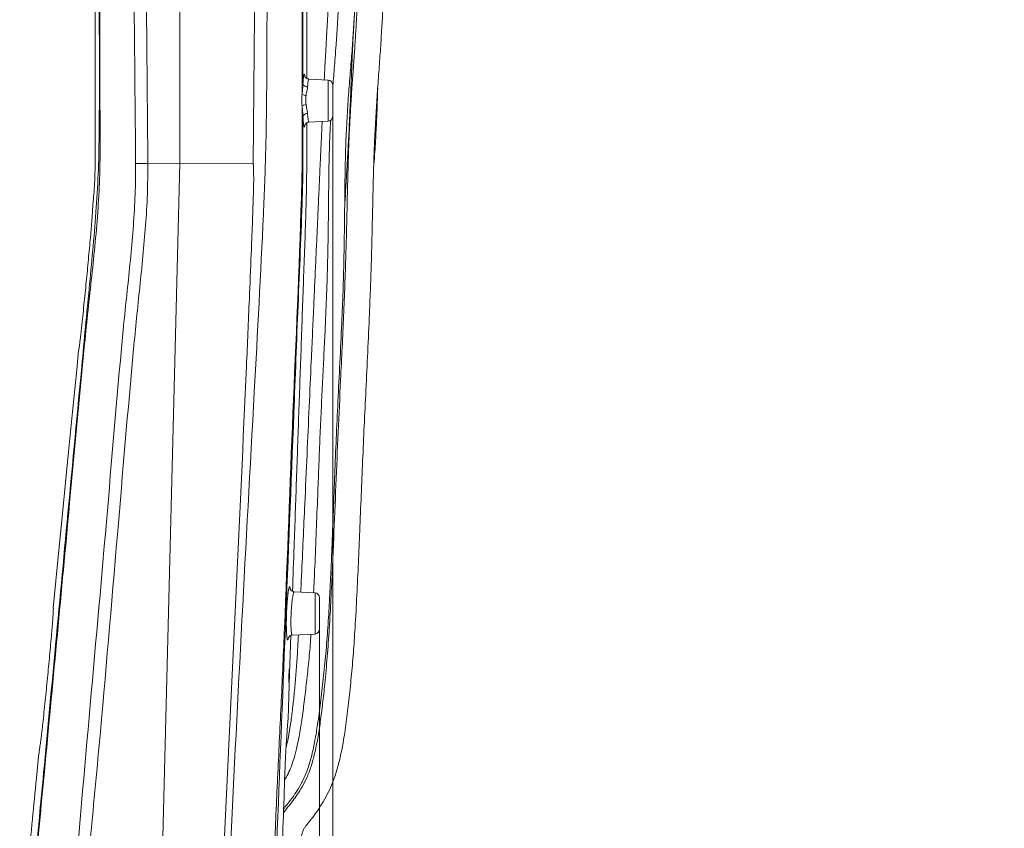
# Model space of a CAD drawing. Header units: millimetres. Extents: x 0 to 8410, y 0 to 5940.
# Tile 119 of 256: x 3508 to 4112, y 2256 to 2753. Entities that reach past the tile are written whole.
import ezdxf

# ---------------------------------------------------------------- set-up
doc = ezdxf.new("R2010")
doc.units = ezdxf.units.MM
doc.header["$LTSCALE"] = 10
doc.styles.add('SLDTEXTSTYLE0', font='TXT', dxfattribs={"width": 0.605})
doc.dimstyles.new('SLDDIMSTYLE2', dxfattribs={"dimtxt": 50, "dimasz": 50, "dimexe": 0, "dimexo": 0.0625, "dimgap": 12.5, "dimtad": 1, "dimtoh": 1, "dimdec": 1, "dimrnd": 1e-09, "dimzin": 12, "dimdsep": 46, "dimtxsty": 'SLDTEXTSTYLE0', "dimsah": 1, "dimcen": 0.09, "dimadec": 0, "dimazin": 0, "dimtfac": 1, "dimtofl": 0, "dimtmove": 0, "dimatfit": 3, "dimfxl": 1, "dimfrac": 2, "dimtolj": 1, "dimtzin": 12, "dimarcsym": 0})

# ---------------------------------------------------------------- blocks, each defined once
blk = doc.blocks.new('*D24')
at = {"color": 7, "linetype": 'Continuous', "lineweight": 0}
for p, q in [((3691.8, 2378.39), (3691.8, 1122.08)), ((3671.8, 2078.39), (3671.8, 1122.08)), ((3671.8, 1137.08), (3571.8, 1137.08)), ((3671.8, 1137.08), (3691.8, 1137.08)), ((3691.8, 1137.08), (4112.05, 1137.08))]:
    blk.add_line(p, q, dxfattribs=at)
for points in [[(3671.8, 1137.08), (3621.8, 1144.58), (3621.8, 1129.58)], [(3691.8, 1137.08), (3741.8, 1129.58), (3741.8, 1144.58)]]:
    blk.add_solid(points, dxfattribs=at)
at = {"color": 7, "linetype": 'Continuous', "lineweight": 0, "char_height": 50, "attachment_point": 1, "style": 'SLDTEXTSTYLE0'}
for s, insert in [(' (2x M8)', (3844.36, 1201.53)), ('20', (3767.98, 1201.53))]:
    blk.add_mtext(s, dxfattribs=dict(at, insert=insert))
blk = doc.blocks.new('*D25')
at = {"color": 7, "linetype": 'Continuous', "lineweight": 0}
for p, q in [((3699.8, 2693.39), (3699.8, 1221.93)), ((3671.8, 2078.39), (3671.8, 1221.93)), ((3671.8, 1236.93), (3571.8, 1236.93)), ((3671.8, 1236.93), (3699.8, 1236.93)), ((3699.8, 1236.93), (4112.05, 1236.93))]:
    blk.add_line(p, q, dxfattribs=at)
for points in [[(3671.8, 1236.93), (3621.8, 1244.43), (3621.8, 1229.43)], [(3699.8, 1236.93), (3749.8, 1229.43), (3749.8, 1244.43)]]:
    blk.add_solid(points, dxfattribs=at)
at = {"color": 7, "linetype": 'Continuous', "lineweight": 0, "char_height": 50, "attachment_point": 1, "style": 'SLDTEXTSTYLE0'}
for s, insert in [(' (2x M8)', (3844.36, 1301.39)), ('28', (3767.98, 1301.39))]:
    blk.add_mtext(s, dxfattribs=dict(at, insert=insert))

msp = doc.modelspace()

# ---------------------------------------------------------------- linework, layer by layer
at = {"color": 7, "linetype": 'Continuous', "lineweight": 0}
for p, q in [((3606.004189, 2976.613447), (3606.004189, 2664.544747)), ((3684.004183, 2716.670916), (3684.004183, 2830.407903)), ((3696.961175, 2715.693757), (3685.221027, 2716.308996)), ((3699.804168, 2712.697909), (3699.804168, 2693.391606)), ((3685.252588, 2689.782188), (3685.253422, 2689.782188)), ((3685.253422, 2689.782188), (3696.961175, 2690.395758)), ((3586.375918, 2664.507911), (3586.375992, 2664.507911)), ((3586.375992, 2664.507911), (3606.004189, 2664.544747)), ((3606.004189, 2664.544747), (3593.804176, 2178.044781)), ((3606.004189, 2664.544747), (3650.966193, 2664.463446)), ((3707.188885, 2639.990971), (3707.586657, 2645.084903)), ((3688.961189, 2400.6937), (3676.21025, 2401.361987)), ((3691.804181, 2397.697851), (3691.804181, 2378.391668)), ((3675.023298, 2374.665305), (3688.961189, 2375.39576)), ((3670.462425, 2289.815828), (3670.458938, 2289.816782)), ((3670.470949, 2289.815292), (3670.478846, 2290.024623))]:
    msp.add_line(p, q, dxfattribs=at)
at = {"color": 8, "linetype": 'Continuous', "lineweight": 0}
for p, q in [((3680.996593, 2706.814215), (3681.05274, 2893.044874)), ((3681.604575, 2893.000528), (3681.550961, 2713.336393)), ((3696.961175, 2690.395758), (3696.961175, 2715.693757)), ((3688.961189, 2375.39576), (3688.961189, 2400.6937)), ((3670.458938, 2289.816782), (3670.468371, 2290.055201))]:
    msp.add_line(p, q, dxfattribs=at)
at = {"color": 8, "linetype": 'Continuous', "lineweight": 0, "flags": 128}
msp.add_lwpolyline([(3650.966193, 2664.463446), (3652.08989, 2778.805539), (3653.217118, 2893.269226)], dxfattribs=at)
at = {"color": 7, "linetype": 'Continuous', "lineweight": 0, "flags": 128}
for points in [[(3543.8531, 2549.794957), (3542.871918, 2539.815113), (3540.120501, 2511.82954), (3537.101443, 2481.121823), (3533.97854, 2449.357793), (3530.751783, 2416.537449), (3528.270054, 2391.29512)], [(3672.403555, 2323.086843), (3673.391204, 2351.17881), (3674.210634, 2374.485955)], [(3673.238348, 2354.240701), (3673.22677, 2354.266569), (3673.174988, 2353.867457), (3673.111762, 2353.037343), (3673.045363, 2351.868853), (3672.984536, 2350.493595), (3672.936897, 2349.067912), (3672.907691, 2347.75345), (3672.899302, 2346.69815), (3672.911357, 2346.020147), (3672.941427, 2345.794961), (3672.985699, 2346.048221), (3673.039641, 2346.751973), (3673.098247, 2347.827539), (3673.156168, 2349.153862), (3673.189532, 2350.044772), (3673.189532, 2350.044772)]]:
    msp.add_lwpolyline(points, dxfattribs=at)
at = {"color": 7, "linetype": 'Continuous', "lineweight": 0}
for centre, start, end in [((3696.804182, 2712.697871), 0, 87), ((3696.804182, 2693.391658), 273, 0), ((3688.804182, 2397.697871), 0, 87), ((3688.804182, 2378.391658), 273, 0)]:
    msp.add_arc(centre, 3, start, end, dxfattribs=at)
at = {"color": 8, "linetype": 'Continuous', "lineweight": 0}
for centre, radius, start, end in [((3684.185629, 2714.220735), 2.779125, 198.554627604, 274.131982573), ((3684.116194, 2713.509852), 7.386709, 245.018461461, 265.213150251), ((3684.27141, 2691.701452), 8.869679, 95.000795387, 111.677875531), ((3684.148503, 2692.346793), 2.781344, 85.192866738, 159.306830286)]:
    msp.add_arc(centre, radius, start, end, dxfattribs=at)
for points, knots in [([(3660.748776, 2893.044874), (3660.681747, 2886.38293), (3660.346601, 2853.073122), (3659.768736, 2806.438414), (3659.473517, 2753.133994), (3659.374733, 2713.153583), (3658.917005, 2673.17616), (3656.418115, 2610.151455), (3648.523855, 2466.989894), (3640.471275, 2318.438088), (3634.432095, 2187.506419), (3633.025863, 2131.370289), (3632.149197, 2075.220041), (3631.615644, 2019.062379), (3631.086139, 1965.497703), (3630.662137, 1930.654164), (3630.465906, 1914.528355)], [0, 0, 0, 0, 0.0204112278, 0.1020564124, 0.1428858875, 0.1837195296, 0.2245443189, 0.2653619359, 0.3769563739, 0.6638517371, 0.721191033, 0.7785340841, 0.8358858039, 0.8932416, 0.9505915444, 1, 1, 1, 1]), ([(3578.869666, 2664.315507), (3578.62704, 2690.368305), (3578.235474, 2732.414061), (3577.821246, 2774.459464), (3577.663686, 2790.452287)], [0, 0, 0, 0, 0.6196296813, 1, 1, 1, 1]), ([(3585.212733, 2791.678474), (3585.503229, 2760.650166), (3585.900096, 2718.260078), (3586.275341, 2675.869754), (3586.375918, 2664.507911)], [0, 0, 0, 0, 0.7319708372, 1, 1, 1, 1]), ([(3556.904193, 2766.327545), (3556.87746, 2748.228809), (3556.841816, 2724.096497), (3557.004001, 2693.931364), (3557.131166, 2675.832777), (3556.92113, 2656.803259), (3555.901412, 2636.865143), (3554.129936, 2616.044318), (3551.961011, 2595.254791), (3549.632003, 2574.47962), (3544.74291, 2525.953954), (3536.136352, 2431.35121), (3526.875118, 2333.113222), (3519.833654, 2258.954715), (3516.92052, 2227.136896), (3514.49123, 2195.284024), (3512.709991, 2163.39348), (3512.462427, 2142.109954), (3512.338664, 2131.469771)], [0, 0, 0, 0, 0.0852559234, 0.1136776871, 0.1420991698, 0.1705154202, 0.2033100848, 0.2361134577, 0.2689377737, 0.3017703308, 0.3345893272, 0.4986766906, 0.749241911, 0.7993999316, 0.8495800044, 0.8997456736, 0.9498802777, 1, 1, 1, 1]), ([(3546.081136, 2542.803213), (3546.832125, 2550.838094), (3548.314462, 2566.697735), (3550.617043, 2590.377295), (3552.859684, 2613.852396), (3554.761972, 2637.353082), (3556.159855, 2660.88409), (3556.796932, 2703.894754), (3556.603732, 2739.048122), (3556.453686, 2766.349599)], [0, 0, 0, 0, 0.1080887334, 0.2133508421, 0.3186634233, 0.4239415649, 0.5291460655, 0.6343164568, 1, 1, 1, 1]), ([(3681.550961, 2713.336393), (3681.612121, 2714.257232), (3681.717924, 2715.850224), (3681.898416, 2717.493608), (3682.065939, 2718.577411), (3682.236106, 2719.199328), (3682.403181, 2719.38456), (3682.55952, 2719.050326), (3682.66404, 2718.626136), (3682.710411, 2718.195501), (3682.713981, 2718.162343)], [0, 0, 0, 0, 0.1840754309, 0.3184384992, 0.4528027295, 0.586929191, 0.7210554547, 0.8549424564, 0.988830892, 1, 1, 1, 1]), ([(3685.220014, 2716.290042), (3685.172032, 2716.272502), (3685.068131, 2716.234522), (3684.904065, 2715.720461), (3684.735333, 2714.848047), (3684.554122, 2713.506419), (3684.447255, 2712.19947), (3684.385877, 2711.448834)], [0, 0, 0, 0, 0.165534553, 0.3584530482, 0.5461819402, 0.7393530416, 1, 1, 1, 1]), ([(3680.996593, 2706.814215), (3681.022129, 2707.144895), (3681.162288, 2708.959866), (3681.437417, 2711.1719), (3681.529799, 2712.93298), (3681.550961, 2713.336393)], [0, 0, 0, 0, 0.1465777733, 0.8045054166, 1, 1, 1, 1]), ([(3684.385877, 2711.448834), (3684.352613, 2711.123645), (3684.213077, 2709.759524), (3683.773086, 2707.94708), (3683.540811, 2706.41887), (3683.499779, 2706.148908)], [0, 0, 0, 0, 0.2049040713, 0.8595445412, 1, 1, 1, 1]), ([(3680.995058, 2699.943826), (3680.930279, 2700.649428), (3680.794376, 2702.129759), (3680.783634, 2704.460975), (3680.924943, 2706.022473), (3680.996593, 2706.814215)], [0, 0, 0, 0, 0.3098570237, 0.650070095, 1, 1, 1, 1]), ([(3683.499779, 2706.148908), (3683.429, 2705.522658), (3683.285151, 2704.249898), (3683.293059, 2702.340266), (3683.432696, 2701.113324), (3683.498244, 2700.537369)], [0, 0, 0, 0, 0.33947605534, 0.68993481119, 1, 1, 1, 1]), ([(3662.079777, 1913.531289), (3661.841679, 1994.406041), (3661.559832, 2090.141176), (3662.567522, 2200.739412), (3664.111572, 2245.303613), (3666.093797, 2289.852707), (3668.295597, 2334.394589), (3671.526894, 2408.170989), (3675.14715, 2511.208718), (3679.588167, 2605.614553), (3681.142009, 2662.268537), (3681.055145, 2681.106428), (3681.015087, 2693.66464), (3680.995058, 2699.943826)], [0, 0, 0, 0, 0.3083766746, 0.3650395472, 0.4217074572, 0.478387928, 0.5350732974, 0.5917508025, 0.7599649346, 0.9281787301, 0.9521149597, 0.9760571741, 1, 1, 1, 1]), ([(3681.546595, 2693.329618), (3681.503932, 2694.049581), (3681.417983, 2695.500035), (3681.175451, 2697.723162), (3681.053528, 2699.224051), (3680.995058, 2699.943826)], [0, 0, 0, 0, 0.3390328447, 0.6830229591, 1, 1, 1, 1]), ([(3683.498244, 2700.537369), (3683.592783, 2699.945086), (3683.793325, 2698.688684), (3684.182081, 2696.859844), (3684.314528, 2695.703699), (3684.381585, 2695.118353)], [0, 0, 0, 0, 0.30570314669, 0.64848391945, 1, 1, 1, 1]), ([(3682.726156, 2687.882588), (3682.697454, 2687.6718), (3682.624301, 2687.134547), (3682.490117, 2686.770934), (3682.329196, 2686.766675), (3682.161695, 2687.234289), (3681.993119, 2688.154589), (3681.829927, 2689.495832), (3681.676446, 2691.20991), (3681.589878, 2692.623052), (3681.546595, 2693.329618)], [0, 0, 0, 0, 0.08450005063, 0.21537276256, 0.34619141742, 0.4770107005, 0.6076898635, 0.73837072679, 0.86918652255, 1, 1, 1, 1]), ([(3684.381585, 2695.118353), (3684.424349, 2694.54901), (3684.511121, 2693.393753), (3684.664428, 2692.003976), (3684.828881, 2690.896566), (3684.996852, 2690.165786), (3685.140376, 2689.793984), (3685.221914, 2689.82099), (3685.250889, 2689.830587)], [0, 0, 0, 0, 0.1782146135, 0.3616165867, 0.5398335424, 0.7231997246, 0.901638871, 1, 1, 1, 1]), ([(3538.563128, 2117.777214), (3538.32516, 2130.862419), (3537.968018, 2150.500602), (3538.10439, 2176.713353), (3545.055989, 2270.097776), (3557.009455, 2394.584527), (3567.168071, 2519.038058), (3571.90626, 2569.528221), (3573.946034, 2588.45389), (3575.903356, 2607.387994), (3577.54917, 2626.338009), (3578.730656, 2645.315788), (3578.823332, 2657.982653), (3578.869666, 2664.315507)], [0, 0, 0, 0, 0.0716277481, 0.1074984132, 0.1433735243, 0.583816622, 0.7918530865, 0.8265495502, 0.8612750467, 0.8959980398, 0.9306915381, 0.9653489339, 1, 1, 1, 1]), ([(3586.375992, 2664.507911), (3586.322973, 2658.157881), (3586.216923, 2645.456681), (3585.027376, 2626.428473), (3583.377992, 2607.428096), (3581.419424, 2588.443836), (3579.376725, 2569.468218), (3574.618633, 2518.808696), (3567.260997, 2431.363834), (3559.482115, 2339.486244), (3553.516782, 2274.900174), (3550.30548, 2242.62671), (3547.36755, 2210.326518), (3546.14344, 2188.744142), (3545.531455, 2177.954182)], [0, 0, 0, 0, 0.0390105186, 0.0780280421, 0.1170850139, 0.1561741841, 0.1952662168, 0.2343264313, 0.4687508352, 0.7343633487, 0.8007782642, 0.8672022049, 0.9336086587, 1, 1, 1, 1]), ([(3672.548126, 2401.409313), (3672.628708, 2401.910063), (3672.78952, 2402.909364), (3673.02323, 2403.880788), (3673.240872, 2404.436456), (3673.436099, 2404.524011), (3673.600521, 2404.121006), (3673.703741, 2403.605745), (3673.741566, 2403.116396), (3673.746552, 2403.051898)], [0, 0, 0, 0, 0.1635154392, 0.3263133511, 0.4891067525, 0.6512880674, 0.8134666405, 0.9754142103, 1, 1, 1, 1]), ([(3676.207136, 2401.321694), (3676.162679, 2401.321779), (3676.054588, 2401.321985), (3675.85519, 2400.881037), (3675.621633, 2400.083962), (3675.379054, 2398.921983), (3675.137628, 2397.456182), (3674.906773, 2395.712243), (3674.695152, 2393.751682), (3674.512105, 2391.62259), (3674.351126, 2389.207812), (3674.239811, 2386.74479), (3674.183072, 2384.344037), (3674.174217, 2382.236065), (3674.209427, 2380.295063), (3674.283742, 2378.566853), (3674.394366, 2377.11171), (3674.534466, 2375.952554), (3674.699226, 2375.153562), (3674.863204, 2374.707074), (3674.974174, 2374.70557), (3675.020497, 2374.704942)], [0, 0, 0, 0, 0.037490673, 0.0911543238, 0.1448190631, 0.1987029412, 0.2525869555, 0.306534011, 0.3604816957, 0.4142718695, 0.4680613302, 0.5352253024, 0.58843744, 0.641652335, 0.6948661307, 0.7480806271, 0.801368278, 0.8546580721, 0.9081601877, 0.9616628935, 1, 1, 1, 1]), ([(3672.635596, 2372.992382), (3672.5703, 2372.687376), (3672.439028, 2372.074182), (3672.240941, 2371.730706), (3672.048003, 2371.809175), (3671.867043, 2372.375052), (3671.70161, 2373.346778), (3671.612756, 2374.343469), (3671.56839, 2374.841139)], [0, 0, 0, 0, 0.1655820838, 0.332891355, 0.5001997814, 0.6669509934, 0.8337012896, 1, 1, 1, 1]), ([(3511.912543, 2131.434664), (3512.036077, 2142.062367), (3512.28318, 2163.320897), (3514.058246, 2195.173955), (3516.480232, 2226.989363), (3519.383643, 2258.769905), (3523.706831, 2304.255215), (3526.965134, 2339.154117), (3529.234785, 2363.463804)], [0, 0, 0, 0, 0.1369750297, 0.2739903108, 0.4110903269, 0.5482293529, 0.6853080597, 1, 1, 1, 1])]:
    msp.add_open_spline(points, degree=3, knots=knots, dxfattribs=at)
at = {"color": 7, "linetype": 'Continuous', "lineweight": 0}
for points, knots in [([(3712.622623, 2850.655958), (3712.272523, 2849.141383), (3711.568474, 2846.095584), (3710.666213, 2841.649273), (3709.944815, 2837.655737), (3709.395997, 2834.275636), (3708.962224, 2831.340916), (3708.592715, 2828.614285), (3708.262082, 2825.968831), (3707.819206, 2822.112734), (3707.290928, 2816.847951), (3706.703987, 2810.212213), (3706.104971, 2802.829197), (3705.497857, 2794.837001), (3704.866742, 2785.954542), (3704.251401, 2776.456607), (3703.657093, 2766.053358), (3703.100109, 2755.775417), (3702.520755, 2746.114407), (3701.950715, 2737.620034), (3701.366788, 2729.869933), (3700.805905, 2722.997954), (3700.301439, 2716.764941), (3699.972093, 2712.669748), (3699.815577, 2710.547573), (3699.804168, 2710.392878)], [0, 0, 0, 0, 0.0362452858, 0.0728889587, 0.1025033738, 0.1260374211, 0.1477365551, 0.1668534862, 0.1853967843, 0.205006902, 0.2499341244, 0.298087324, 0.3463079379, 0.4066214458, 0.4672244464, 0.5339173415, 0.6069357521, 0.6863779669, 0.75030736, 0.8103664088, 0.8653103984, 0.9136536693, 0.9552762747, 0.9967398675, 1, 1, 1, 1]), ([(3723.335843, 2844.592974), (3723.243592, 2844.191409), (3722.849655, 2842.476625), (3722.218682, 2839.423612), (3721.491739, 2835.521935), (3720.90133, 2831.920916), (3720.455548, 2828.885266), (3720.148085, 2826.604549), (3719.813068, 2823.97391), (3719.396949, 2820.404014), (3718.725656, 2813.884253), (3717.963074, 2805.355759), (3717.206833, 2795.938948), (3716.575837, 2787.473505), (3716.067825, 2780.121183), (3715.631979, 2773.347105), (3715.272301, 2767.358816), (3714.960692, 2761.956302), (3714.664543, 2756.793668), (3714.266523, 2749.956007), (3713.736714, 2741.252959), (3713.019941, 2730.507581), (3712.216319, 2719.523218), (3711.426505, 2708.282771), (3710.701704, 2696.771985), (3710.052058, 2684.470788), (3709.506485, 2671.240382), (3709.097846, 2656.967265), (3708.742381, 2641.614998), (3708.364834, 2625.208422), (3707.903343, 2607.838328), (3707.296455, 2589.636808), (3706.512404, 2570.739), (3705.618906, 2551.274969), (3704.478117, 2527.453993), (3703.133908, 2499.273696), (3701.767694, 2466.757842), (3700.631571, 2438.766216), (3699.618904, 2415.478427), (3698.761811, 2397.113921), (3697.763741, 2379.046841), (3696.534475, 2361.616755), (3695.13375, 2346.22099), (3693.70724, 2332.937056), (3692.317594, 2321.752937), (3690.742193, 2311.535743), (3688.913837, 2302.364341), (3686.751476, 2294.314318), (3684.145534, 2287.440767), (3681.255449, 2281.692791), (3678.316758, 2276.942196), (3675.494476, 2273.069922), (3673.057584, 2270.020913), (3671.066045, 2267.555141), (3670.05539, 2266.039604), (3669.586476, 2265.336439)], [0, 0, 0, 0, 0.0023204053, 0.0099087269, 0.0171566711, 0.0237789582, 0.0293161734, 0.0333122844, 0.035821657, 0.0431420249, 0.0519547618, 0.0696432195, 0.0871313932, 0.1003665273, 0.11308184, 0.1248126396, 0.1350554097, 0.1437296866, 0.1524561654, 0.1614680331, 0.1787120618, 0.1969878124, 0.2164716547, 0.2349694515, 0.2545363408, 0.2753689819, 0.2978834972, 0.3221973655, 0.3484013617, 0.37647364, 0.4061852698, 0.437296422, 0.469584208, 0.5028340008, 0.5368399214, 0.5914124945, 0.6469560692, 0.7031367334, 0.7345609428, 0.7660338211, 0.7970360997, 0.8269659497, 0.8552617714, 0.8759949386, 0.8951989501, 0.9128113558, 0.9287785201, 0.9429382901, 0.9553283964, 0.9662491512, 0.9757476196, 0.9838265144, 0.9907011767, 0.9956856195, 1, 1, 1, 1]), ([(3669.678192, 2267.90981), (3669.761228, 2268.036892), (3670.583999, 2269.296099), (3672.561166, 2271.579837), (3675.345422, 2275.177118), (3678.512396, 2279.774239), (3681.753212, 2285.640982), (3684.764777, 2292.921808), (3687.133177, 2301.156305), (3689.032629, 2310.183759), (3690.782582, 2320.954814), (3692.417269, 2333.602027), (3694.111397, 2348.151234), (3695.65811, 2363.520005), (3696.889148, 2379.439997), (3697.85678, 2395.618181), (3698.644452, 2411.789495), (3699.4397, 2430.256486), (3700.233431, 2450.78536), (3701.071179, 2473.289078), (3701.968391, 2495.683798), (3703.041872, 2518.532896), (3704.226957, 2542.238323), (3705.316036, 2564.828401), (3706.186132, 2585.966271), (3706.735323, 2605.318018), (3707.037236, 2624.346451), (3707.217033, 2642.75811), (3707.401351, 2660.306113), (3707.804805, 2676.707953), (3708.540356, 2691.984355), (3709.497376, 2706.362324), (3710.605056, 2720.171864), (3711.698762, 2733.520523), (3712.566114, 2746.373241), (3713.273711, 2758.675673), (3713.931603, 2770.93685), (3714.673205, 2782.925056), (3715.494426, 2794.534963), (3716.253615, 2804.426392), (3716.962306, 2812.85331), (3717.467386, 2818.196815), (3717.820527, 2821.528035), (3718.008577, 2823.228553), (3718.264143, 2825.40726), (3718.613701, 2828.155291), (3719.174367, 2832.158735), (3720.003271, 2837.234569), (3720.980862, 2842.314085), (3721.670176, 2845.329021), (3721.925955, 2846.447751)], [0, 0, 0, 0, 0.0007763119, 0.0076921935, 0.015398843, 0.0240492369, 0.0362154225, 0.0496115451, 0.0642616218, 0.0799718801, 0.0967730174, 0.1200626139, 0.145186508, 0.1716890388, 0.1990633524, 0.2268432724, 0.2545793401, 0.2818793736, 0.3214055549, 0.3596979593, 0.3971155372, 0.4360881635, 0.4767245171, 0.5185391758, 0.5517904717, 0.5849687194, 0.6176282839, 0.6492487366, 0.6792894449, 0.7075186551, 0.7332223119, 0.757512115, 0.7812101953, 0.8040840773, 0.8260279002, 0.8471001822, 0.8671160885, 0.8888414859, 0.908579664, 0.9267727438, 0.9397966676, 0.9521589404, 0.9545387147, 0.9572077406, 0.9610668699, 0.9659872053, 0.9717253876, 0.9823827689, 0.9934629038, 1, 1, 1, 1]), ([(3709.734272, 2043.730065), (3709.038496, 2045.356283), (3707.735447, 2048.401865), (3705.945374, 2052.883237), (3704.571724, 2057.573128), (3703.567754, 2062.94293), (3702.69352, 2069.096086), (3701.892862, 2075.886991), (3701.365237, 2083.275171), (3701.23331, 2090.698369), (3701.41891, 2097.980162), (3701.503969, 2104.885194), (3701.059579, 2112.013381), (3699.873285, 2119.45993), (3697.828552, 2127.154721), (3695.041866, 2134.701777), (3691.886362, 2141.697653), (3688.764486, 2147.875399), (3685.903212, 2153.153649), (3682.941081, 2158.523769), (3679.955042, 2164.403266), (3677.41076, 2171.546838), (3675.675599, 2179.291422), (3674.503214, 2187.638636), (3673.860307, 2196.404664), (3673.693635, 2205.004569), (3673.932415, 2213.248497), (3674.46108, 2220.913617), (3675.238223, 2228.210121), (3676.260327, 2235.005791), (3677.553588, 2241.146679), (3678.937329, 2246.135693), (3680.116411, 2249.934068), (3680.951641, 2252.574318), (3681.556168, 2254.580688), (3682.313644, 2256.182892), (3683.455854, 2257.716618), (3685.140484, 2259.749781), (3687.435517, 2262.599925), (3690.258202, 2266.460144), (3693.324054, 2271.185915), (3696.395005, 2276.632913), (3699.521156, 2283.239343), (3702.276573, 2290.97987), (3704.494698, 2299.706919), (3706.472467, 2309.813505), (3708.234783, 2321.478087), (3709.831367, 2334.938688), (3711.275089, 2349.119759), (3712.534282, 2363.903069), (3713.676938, 2380.674108), (3714.673003, 2399.150816), (3715.580772, 2419.03315), (3716.454129, 2439.482076), (3717.305325, 2460.342688), (3718.186036, 2481.781776), (3719.139982, 2503.365661), (3720.20127, 2525.616558), (3721.316911, 2548.737163), (3722.280305, 2569.817658), (3723.031406, 2588.537882), (3723.555481, 2604.621993), (3723.96869, 2620.482191), (3724.314627, 2635.947924), (3724.643292, 2650.859015), (3725.014762, 2665.106496), (3725.545391, 2679.20859), (3726.26683, 2693.149131), (3727.154072, 2707.048837), (3728.122908, 2720.431082), (3729.061952, 2733.372909), (3729.851978, 2745.831718), (3730.541105, 2757.736965), (3731.21353, 2769.580086), (3731.955571, 2781.142723), (3732.767061, 2792.333094), (3733.525461, 2801.882286), (3734.23526, 2810.031248), (3734.745992, 2815.314447), (3735.115645, 2818.764415), (3735.35352, 2820.882363), (3735.691072, 2823.678046), (3736.229025, 2827.707666), (3737.016381, 2832.646896), (3737.712077, 2836.432779), (3738.138596, 2838.339725), (3738.164167, 2838.454053)], [0, 0, 0, 0, 0.0065522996, 0.01227116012, 0.01785905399, 0.02460644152, 0.03246270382, 0.04085205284, 0.0498977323, 0.05985347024, 0.06830563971, 0.0768495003, 0.08539595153, 0.09469682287, 0.10470065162, 0.11480172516, 0.12442574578, 0.13307876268, 0.14040404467, 0.14663489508, 0.15577211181, 0.16476439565, 0.17460552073, 0.18508341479, 0.19592359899, 0.20710329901, 0.21689056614, 0.22642598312, 0.23552141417, 0.24403024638, 0.25183902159, 0.25872230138, 0.26317842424, 0.26655252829, 0.26896687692, 0.2709406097, 0.27310627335, 0.27602648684, 0.2807129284, 0.28664045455, 0.2937090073, 0.30154712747, 0.30976992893, 0.32072925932, 0.33188319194, 0.34305372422, 0.35881754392, 0.37551315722, 0.39319566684, 0.41161602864, 0.43047355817, 0.45539570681, 0.48006145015, 0.50411556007, 0.53115958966, 0.55737165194, 0.58356996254, 0.61112423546, 0.63979497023, 0.66921372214, 0.68920760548, 0.70915527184, 0.72887238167, 0.74813946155, 0.7667018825, 0.78437800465, 0.80111070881, 0.81898175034, 0.83600100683, 0.85265089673, 0.86871504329, 0.88410184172, 0.89885235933, 0.9128360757, 0.92798662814, 0.9417310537, 0.95440707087, 0.96352891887, 0.97215154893, 0.97420662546, 0.9765353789, 0.98016014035, 0.98482975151, 0.99198078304, 0.99951922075, 1, 1, 1, 1]), ([(3705.018144, 2840.053722), (3704.830608, 2839.129846), (3704.370827, 2836.864785), (3703.781746, 2833.279051), (3703.21808, 2829.537941), (3702.761408, 2826.187422), (3702.361089, 2823.036442), (3701.748363, 2817.896705), (3700.959793, 2810.489037), (3700.147319, 2801.834759), (3699.47605, 2793.92503), (3698.90775, 2786.709205), (3698.341417, 2778.994087), (3697.769363, 2770.66918), (3697.193438, 2761.749806), (3696.631045, 2752.515703), (3696.10376, 2743.396932), (3695.645443, 2735.125574), (3695.25823, 2727.930797), (3694.933023, 2721.754698), (3694.727665, 2717.818142), (3694.629222, 2715.894585), (3694.62521, 2715.816185)], [0, 0, 0, 0, 0.0241992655, 0.0593291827, 0.0902969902, 0.1175612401, 0.1420720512, 0.1676718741, 0.2431667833, 0.3217767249, 0.3764821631, 0.4333377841, 0.4949371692, 0.5613722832, 0.632642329, 0.7083144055, 0.7821381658, 0.850564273, 0.9059491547, 0.9540439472, 0.9981269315, 1, 1, 1, 1]), ([(3721.532624, 2837.724015), (3721.526837, 2837.698869), (3721.198409, 2836.271577), (3720.693506, 2833.609087), (3720.057812, 2829.885528), (3719.572022, 2826.641777), (3719.17035, 2823.744829), (3718.815887, 2821.031042), (3718.482449, 2818.360225), (3717.895793, 2813.447316), (3717.104259, 2806.186054), (3716.280394, 2797.593347), (3715.603869, 2789.714375), (3715.025804, 2782.463091), (3714.441757, 2774.645119), (3713.843546, 2766.214382), (3713.246882, 2757.249851), (3712.696941, 2748.111316), (3712.223326, 2739.245361), (3711.850207, 2731.332323), (3711.561527, 2724.526075), (3711.319278, 2718.596592), (3711.087175, 2712.877389), (3710.842293, 2706.935355), (3710.571186, 2700.565789), (3710.263054, 2693.652582), (3709.922299, 2686.435434), (3709.570979, 2679.440213), (3709.263184, 2673.648781), (3709.037872, 2669.589828), (3708.884206, 2666.88092), (3708.755133, 2664.635368), (3708.606001, 2662.072566), (3708.430768, 2659.097795), (3708.182153, 2654.924852), (3707.857424, 2649.540815), (3707.500051, 2643.660096), (3707.268071, 2639.829261), (3707.169365, 2638.199255)], [0, 0, 0, 0, 0.00042476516, 0.02410911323, 0.04307672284, 0.05973000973, 0.07470647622, 0.08781221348, 0.10134111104, 0.1154543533, 0.16247897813, 0.2110401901, 0.24470854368, 0.2806769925, 0.31965347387, 0.36167209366, 0.40670494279, 0.45358807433, 0.49814408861, 0.53905734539, 0.57168630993, 0.59971249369, 0.62753768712, 0.65702070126, 0.68836422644, 0.72256454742, 0.76016139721, 0.79606343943, 0.82699371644, 0.84666328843, 0.85671252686, 0.86749659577, 0.88024415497, 0.89504324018, 0.91199605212, 0.94267647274, 0.9756090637, 1, 1, 1, 1]), ([(3554.004181, 2771.279857), (3554.004171, 2765.266304), (3554.004148, 2751.51122), (3554.00436, 2729.5708), (3554.003624, 2709.631143), (3554.005132, 2693.321757), (3554.000409, 2680.987415), (3554.018785, 2668.361804), (3553.947819, 2655.442081), (3553.209756, 2644.720256), (3552.559456, 2638.318597), (3552.353929, 2636.295364)], [0, 0, 0, 0, 0.13359159, 0.3055703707, 0.4874085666, 0.5765520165, 0.6678864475, 0.7614118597, 0.8570512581, 0.9548212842, 1, 1, 1, 1]), ([(3685.224812, 2716.314242), (3684.918477, 2716.355692), (3684.345366, 2716.433241), (3683.64591, 2716.833561), (3683.162993, 2717.282299), (3682.870103, 2717.704387), (3682.724454, 2718.009644), (3682.673171, 2718.167155), (3682.674062, 2718.165318), (3682.674463, 2718.164489)], [0, 0, 0, 0, 0.183286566, 0.3429041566, 0.4833022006, 0.6117108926, 0.7391184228, 0.8822926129, 1, 1, 1, 1]), ([(3724.950026, 2661.724493), (3725.162731, 2664.443407), (3725.723638, 2671.613223), (3726.411249, 2683.029602), (3726.990232, 2695.772956), (3727.296336, 2704.956007), (3727.419008, 2709.914484), (3727.44162, 2710.828468)], [0, 0, 0, 0, 0.16686857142, 0.44003481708, 0.69725134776, 0.94419503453, 1, 1, 1, 1]), ([(3681.546595, 2693.329618), (3681.546191, 2685.00321), (3681.545585, 2672.512716), (3681.532003, 2655.857087), (3680.654645, 2625.481637), (3678.479042, 2577.254097), (3675.171848, 2489.08311), (3670.747843, 2378.918944), (3667.242777, 2290.79139), (3665.490891, 2246.743903)], [0, 0, 0, 0, 0.0558956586, 0.0838494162, 0.1118003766, 0.2598701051, 0.4079401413, 0.7040795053, 1, 1, 1, 1]), ([(3675.164651, 2401.621029), (3675.490713, 2410.896228), (3676.295288, 2433.783262), (3677.57939, 2470.282057), (3679.011456, 2511.117603), (3680.460711, 2551.952512), (3681.845717, 2592.789652), (3683.469636, 2633.595967), (3684.045685, 2665.809636), (3684.012973, 2684.403733), (3684.004183, 2689.400122)], [0, 0, 0, 0, 0.0967004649, 0.2386134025, 0.3805259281, 0.5224384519, 0.6643509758, 0.8062635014, 0.9479413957, 1, 1, 1, 1]), ([(3693.349819, 2690.206453), (3693.343586, 2690.078025), (3693.265046, 2688.459707), (3693.114096, 2685.268658), (3692.900496, 2680.736647), (3692.705021, 2676.5259), (3692.544661, 2673.042753), (3692.429451, 2670.520283), (3692.348895, 2668.754613), (3692.266331, 2666.938884), (3692.157799, 2664.547543), (3692.01021, 2661.28464), (3691.811408, 2656.881575), (3691.561523, 2651.344251), (3691.262921, 2644.739042), (3690.942814, 2637.682427), (3690.538925, 2628.813055), (3690.041849, 2617.94103), (3689.443398, 2604.87479), (3688.801884, 2590.828554), (3688.12005, 2575.793708), (3687.397922, 2559.767005), (3686.483047, 2539.379069), (3685.369396, 2514.550231), (3684.046146, 2485.237544), (3682.811931, 2458.053584), (3681.676239, 2433.276318), (3680.871121, 2415.279472), (3680.355385, 2404.527168), (3680.193554, 2401.153252)], [0, 0, 0, 0, 0.0013329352, 0.0167962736, 0.0331186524, 0.0483681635, 0.0604951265, 0.0692654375, 0.0745447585, 0.0788203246, 0.0881131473, 0.0993654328, 0.1126863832, 0.1338111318, 0.1568339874, 0.1812344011, 0.207042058, 0.2488764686, 0.2940606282, 0.3426440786, 0.3946590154, 0.4501181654, 0.509006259, 0.6062958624, 0.7078546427, 0.8132497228, 0.8884048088, 0.9649830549, 1, 1, 1, 1]), ([(3682.691779, 2687.888786), (3682.691759, 2687.888667), (3682.686558, 2687.857471), (3682.703609, 2687.944372), (3682.795048, 2688.183049), (3683.041661, 2688.619572), (3683.5072, 2689.137735), (3684.203779, 2689.561164), (3684.832677, 2689.792498), (3685.190333, 2689.762966), (3685.24773, 2689.758226)], [0, 0, 0, 0, 0.0006704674, 0.1748870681, 0.3201176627, 0.4600863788, 0.6138601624, 0.7845224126, 0.9654197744, 1, 1, 1, 1]), ([(3698.522191, 2691.005752), (3698.521098, 2690.987274), (3698.349436, 2688.08614), (3698.138982, 2683.370207), (3697.880965, 2676.794691), (3697.718691, 2671.467644), (3697.605266, 2666.613014), (3697.530842, 2662.615295), (3697.482823, 2659.570209), (3697.452339, 2657.408266), (3697.421359, 2655.054592), (3697.383217, 2651.870333), (3697.334446, 2647.333213), (3697.281144, 2642.034078), (3697.220904, 2636.127186), (3697.149628, 2629.758854), (3697.041271, 2621.478542), (3696.86583, 2611.026598), (3696.563887, 2598.132012), (3696.12251, 2584.763729), (3695.56093, 2571.001687), (3694.918729, 2556.94052), (3694.193845, 2542.033427), (3693.423741, 2526.47983), (3692.650244, 2510.487562), (3691.909758, 2494.139933), (3691.235191, 2477.458082), (3690.535352, 2458.985068), (3689.761027, 2438.696083), (3688.966036, 2418.753615), (3688.323485, 2406.059251), (3688.054304, 2400.741264)], [0, 0, 0, 0, 0.000191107, 0.0300056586, 0.0487444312, 0.0681495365, 0.0850476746, 0.0988982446, 0.1094486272, 0.1165064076, 0.1212349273, 0.133775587, 0.1494106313, 0.1681155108, 0.1885256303, 0.2104371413, 0.2339070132, 0.2740684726, 0.318415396, 0.367130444, 0.4122166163, 0.4606701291, 0.5125047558, 0.5663554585, 0.6215002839, 0.6778602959, 0.7353581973, 0.793919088, 0.8687668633, 0.9450231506, 1, 1, 1, 1]), ([(3578.869666, 2664.315507), (3578.966746, 2664.320701), (3579.38225, 2664.342933), (3580.64052, 2664.397428), (3583.024321, 2664.468744), (3585.258718, 2664.494855), (3586.375918, 2664.507911)], [0, 0, 0, 0, 0.0546446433, 0.2338813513, 0.616940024, 1, 1, 1, 1]), ([(3629.896979, 2177.979514), (3630.151882, 2183.725743), (3631.426225, 2212.453048), (3635.231657, 2287.118663), (3640.636159, 2402.009464), (3645.497203, 2507.676556), (3648.475285, 2576.587411), (3649.675355, 2605.684532), (3650.436862, 2625.142597), (3650.905643, 2638.155861), (3651.202587, 2646.85944), (3651.318404, 2652.684083), (3651.316171, 2656.582453), (3651.278117, 2659.191618), (3651.234202, 2660.938044), (3651.192327, 2662.106896), (3651.155115, 2662.889151), (3651.123096, 2663.412688), (3651.095876, 2663.763088), (3651.072997, 2663.997579), (3651.053863, 2664.154547), (3651.037846, 2664.259616), (3651.024522, 2664.329964), (3651.013326, 2664.377028), (3651.003918, 2664.408465), (3650.995975, 2664.429508), (3650.988313, 2664.445044), (3650.981346, 2664.455453), (3650.974257, 2664.461342), (3650.96975, 2664.463275), (3650.967093, 2664.463403), (3650.966193, 2664.463446)], [0, 0, 0, 0, 0.0354327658, 0.17714014, 0.4605556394, 0.7439706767, 0.8287613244, 0.8854561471, 0.9233664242, 0.9487174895, 0.9656714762, 0.9770121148, 0.984601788, 0.9896830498, 0.9930848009, 0.995362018, 0.9968868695, 0.9979082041, 0.9985924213, 0.9990513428, 0.9993591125, 0.9995661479, 0.9997057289, 0.9997999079, 0.9998638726, 0.9999077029, 0.999938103, 0.9999706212, 0.999983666, 0.9999944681, 1, 1, 1, 1]), ([(3551.283527, 2620.723292), (3551.380204, 2621.807034), (3551.573553, 2623.974459), (3551.821509, 2626.980967), (3552.031082, 2629.688845), (3552.198022, 2632.019332), (3552.319884, 2633.895683), (3552.396141, 2635.266233), (3552.42979, 2636.129461), (3552.415357, 2636.239665), (3552.40814, 2636.294767)], [0, 0, 0, 0, 0.1254467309, 0.2508866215, 0.3763500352, 0.5018125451, 0.6268940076, 0.7519754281, 0.8759875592, 1, 1, 1, 1]), ([(3552.40814, 2636.294767), (3552.392015, 2636.294767), (3552.362364, 2636.294767), (3552.360342, 2636.294767), (3552.35942, 2636.294767)], [0, 0, 0, 0, 0.5438196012, 1, 1, 1, 1]), ([(3545.863758, 2565.366194), (3546.105802, 2567.67416), (3546.590661, 2572.297468), (3547.311135, 2579.319926), (3548.023261, 2586.38838), (3548.714229, 2593.389273), (3549.383172, 2600.305582), (3550.030969, 2607.135782), (3550.666486, 2613.958204), (3551.077847, 2618.468263), (3551.283527, 2620.723292)], [0, 0, 0, 0, 0.1267964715, 0.253998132, 0.3807952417, 0.5079958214, 0.6302590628, 0.752519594, 0.8762598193, 1, 1, 1, 1]), ([(3543.907959, 2549.794719), (3543.927129, 2549.850333), (3543.96547, 2549.961561), (3544.105852, 2550.828177), (3544.302617, 2552.196144), (3544.551716, 2554.059116), (3544.84362, 2556.370305), (3545.167472, 2559.069303), (3545.512321, 2562.083892), (3545.746614, 2564.272103), (3545.863758, 2565.366194)], [0, 0, 0, 0, 0.124289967, 0.2485812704, 0.3728451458, 0.497111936, 0.6219088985, 0.7467069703, 0.8733552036, 1, 1, 1, 1]), ([(3543.855469, 2549.794719), (3543.854719, 2549.794719), (3543.846962, 2549.794719), (3543.879009, 2549.794719), (3543.907959, 2549.794719)], [0, 0, 0, 0, 0.0966618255, 1, 1, 1, 1]), ([(3529.234785, 2363.463804), (3531.925618, 2392.190248), (3537.525386, 2451.971522), (3543.156117, 2511.749892), (3546.081136, 2542.803213)], [0, 0, 0, 0, 0.4805257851, 1, 1, 1, 1]), ([(3671.56839, 2374.841139), (3671.529669, 2375.409488), (3671.452221, 2376.546262), (3671.380183, 2378.681415), (3671.344998, 2381.050471), (3671.35427, 2383.629802), (3671.41115, 2386.565468), (3671.522364, 2389.577694), (3671.683083, 2392.531688), (3671.865708, 2395.138468), (3672.076851, 2397.533452), (3672.307012, 2399.690391), (3672.467817, 2400.836784), (3672.548126, 2401.409313)], [0, 0, 0, 0, 0.0883095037, 0.176630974, 0.2649512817, 0.3533556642, 0.4417581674, 0.5533395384, 0.6426335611, 0.7319279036, 0.8213564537, 0.9107822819, 1, 1, 1, 1]), ([(3676.214959, 2401.361391), (3675.897765, 2401.407513), (3675.309968, 2401.492983), (3674.602396, 2401.912768), (3674.127426, 2402.373936), (3673.849088, 2402.79833), (3673.718644, 2403.091548), (3673.679524, 2403.22837), (3673.682931, 2403.213842), (3673.684146, 2403.208658)], [0, 0, 0, 0, 0.18931396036, 0.3508213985, 0.49477908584, 0.62827630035, 0.76357623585, 0.91564301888, 1, 1, 1, 1]), ([(3527.293022, 2375.723347), (3527.387743, 2376.806545), (3527.577181, 2378.972914), (3527.815467, 2381.978339), (3528.013324, 2384.685435), (3528.167257, 2387.015507), (3528.275813, 2388.891862), (3528.3396, 2390.26409), (3528.362156, 2391.128877), (3528.342121, 2391.239467), (3528.332103, 2391.294763)], [0, 0, 0, 0, 0.1253808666, 0.250758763, 0.3761587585, 0.5015559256, 0.6265821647, 0.7516095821, 0.8758042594, 1, 1, 1, 1]), ([(3528.332103, 2391.294763), (3528.311924, 2391.294763), (3528.275646, 2391.294763), (3528.273899, 2391.294763), (3528.273124, 2391.294763)], [0, 0, 0, 0, 0.55619723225, 1, 1, 1, 1]), ([(3521.87116, 2320.366189), (3522.116378, 2322.673901), (3522.607596, 2327.296685), (3523.334805, 2334.31862), (3524.051288, 2341.386821), (3524.743756, 2348.387646), (3525.411567, 2355.304082), (3526.055579, 2362.134563), (3526.68496, 2368.957505), (3527.090335, 2373.468067), (3527.293022, 2375.723347)], [0, 0, 0, 0, 0.1267991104, 0.2540025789, 0.3808010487, 0.5080054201, 0.6302645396, 0.7525229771, 0.8762615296, 1, 1, 1, 1]), ([(3686.490517, 2375.266299), (3686.424553, 2374.230531), (3686.072922, 2368.709222), (3685.153874, 2358.908183), (3683.82178, 2346.109321), (3682.3942, 2334.059113), (3680.951235, 2322.907302), (3679.439472, 2313.287754), (3677.786855, 2305.229193), (3676.065612, 2298.705214), (3674.090438, 2293.179091), (3672.210138, 2288.941149), (3670.832027, 2286.631122), (3670.314487, 2285.763607)], [0, 0, 0, 0, 0.0340133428, 0.1813130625, 0.3225356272, 0.4557179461, 0.5789517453, 0.691030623, 0.7747293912, 0.8484551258, 0.9119015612, 0.9669152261, 1, 1, 1, 1]), ([(3678.823184, 2374.864444), (3678.684695, 2372.295949), (3678.34867, 2366.063808), (3677.674577, 2356.322791), (3676.853954, 2345.817789), (3675.918586, 2335.86438), (3674.8726, 2326.571742), (3673.67501, 2318.06636), (3672.51756, 2311.133341), (3671.555874, 2307.098031), (3671.193491, 2305.577442)], [0, 0, 0, 0, 0.1105808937, 0.2683110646, 0.419817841, 0.5636138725, 0.6980927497, 0.8217312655, 0.932824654, 1, 1, 1, 1]), ([(3672.582876, 2373.006448), (3672.58275, 2373.005945), (3672.574546, 2372.97316), (3672.601606, 2373.071598), (3672.727245, 2373.328826), (3673.03268, 2373.762386), (3673.572092, 2374.228372), (3674.269694, 2374.583015), (3674.793939, 2374.62388), (3675.027918, 2374.642119)], [0, 0, 0, 0, 0.0029762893, 0.1937933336, 0.3543536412, 0.5094777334, 0.6740435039, 0.8545203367, 1, 1, 1, 1]), ([(3673.189532, 2350.044772), (3673.205451, 2350.523065), (3673.237289, 2351.47967), (3673.266451, 2352.744705), (3673.277881, 2353.73849), (3673.266425, 2354.040034), (3673.2607, 2354.190752)], [0, 0, 0, 0, 0.25011348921, 0.50023665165, 0.75020695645, 1, 1, 1, 1]), ([(3670.468371, 2290.055201), (3670.535636, 2291.824502), (3670.67527, 2295.497342), (3670.931645, 2300.86062), (3671.213004, 2306.032809), (3671.49901, 2310.700883), (3671.775325, 2314.818509), (3672.018981, 2318.19689), (3672.218476, 2320.817508), (3672.349161, 2322.472957), (3672.410778, 2323.237312), (3672.401101, 2323.117219), (3672.398667, 2323.087022)], [0, 0, 0, 0, 0.1010672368, 0.2098024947, 0.3155865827, 0.4244509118, 0.5306899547, 0.6399790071, 0.7468935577, 0.8568752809, 0.9640120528, 1, 1, 1, 1]), ([(3519.831527, 2304.794774), (3519.853406, 2304.850326), (3519.897164, 2304.961431), (3520.048326, 2305.827904), (3520.257216, 2307.195112), (3520.519092, 2309.057394), (3520.82362, 2311.367839), (3521.159006, 2314.066925), (3521.513624, 2317.082187), (3521.751982, 2319.271523), (3521.87116, 2320.366189)], [0, 0, 0, 0, 0.1242517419, 0.2485065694, 0.3727294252, 0.4969580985, 0.6217715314, 0.7465885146, 0.8732944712, 1, 1, 1, 1]), ([(3519.765745, 2304.795131), (3519.178884, 2298.832114), (3517.761651, 2284.431825), (3515.515111, 2261.433733), (3512.919703, 2235.645747), (3510.565964, 2209.366344), (3507.861428, 2188.772764), (3507.727205, 2176.840356), (3507.693771, 2173.868105)], [0, 0, 0, 0, 0.136688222, 0.3300929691, 0.5271580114, 0.7278838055, 0.9322183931, 1, 1, 1, 1]), ([(3519.769202, 2304.794774), (3519.768129, 2304.794774), (3519.759221, 2304.794774), (3519.797693, 2304.794774), (3519.831527, 2304.794774)], [0, 0, 0, 0, 0.1205692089, 1, 1, 1, 1]), ([(3666.502457, 2110.048101), (3666.515355, 2118.061848), (3666.541114, 2134.065145), (3666.291816, 2158.055377), (3666.606163, 2190.054853), (3668.588671, 2233.958611), (3669.79184, 2269.892938), (3670.458938, 2289.816782)], [0, 0, 0, 0, 0.1336813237, 0.26695897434, 0.40021161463, 0.66744638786, 1, 1, 1, 1])]:
    msp.add_open_spline(points, degree=3, knots=knots, dxfattribs=at)

# ---------------------------------------------------------------- dimensions: what is measured, and where the dimension line sits
for base, p2, picture, middle in [((3699.804182, 1236.932073), (3699.804182, 2693.391658), '*D25', (3932.075828, 1236.932073)), ((3691.804182, 1137.076705), (3691.804182, 2378.391658), '*D24', (3932.075828, 1137.076705))]:
    dim = msp.add_linear_dim(base=base, p1=(3671.804182, 2078.391658), p2=p2, text='<> (2x M8)', dimstyle='SLDDIMSTYLE2', dxfattribs=at)
    dim.commit()
    dim.dimension.update_dxf_attribs({"geometry": picture, "text_midpoint": middle, "dimtype": 160})

doc.saveas('drawing.dxf')
